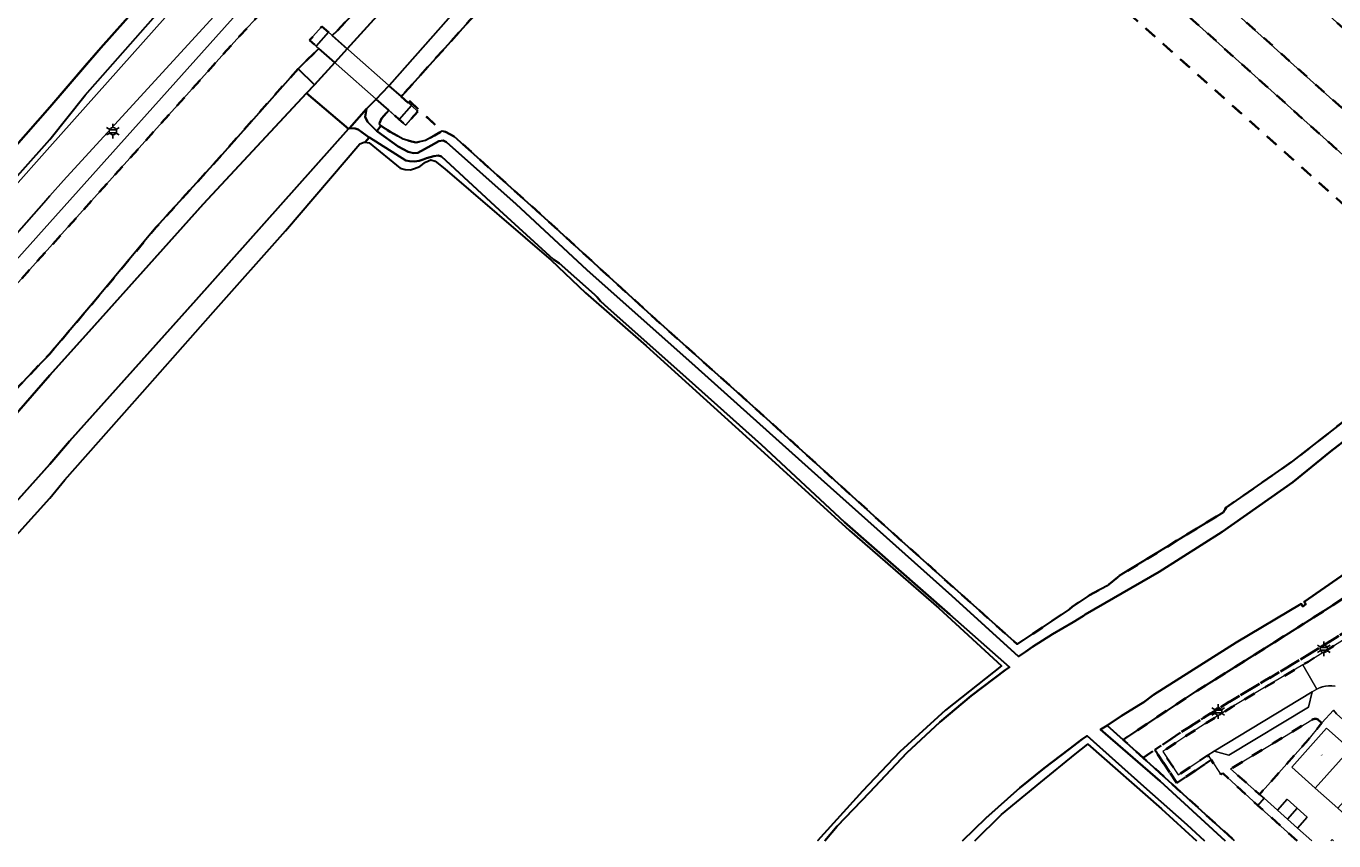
# Model space of a CAD drawing. Extents: x 105780 to 185197, y 477999 to 525027.
# Tile 3 of 256: x 105996 to 106222, y 478000 to 478140. Entities that reach past the tile are written whole.
import ezdxf
from ezdxf.enums import TextEntityAlignment as Align

# ---------------------------------------------------------------- set-up
doc = ezdxf.new("R2010")
doc.units = 0
doc.linetypes.add('XX-HIDDEN', pattern=[4, 2, -2])
for name, color, linetype, lineweight in [('B-GV-GR-MATERIAALGRENS-G', 252, 'XX-HIDDEN', 35), ('B-RO-IE-MEUBILAIR_WEGMEUBILAIR-S', 252, 'Continuous', 25), ('B-WE-GW-WATERGANG_SLOOT_INSTEEK-G', 252, 'Continuous', 30), ('B-XX-KG-KADASTRAAL_BEBOUWING-G', 252, 'Continuous', 20), ('B1-WE-GK-BESCHOEIING-G', 130, 'GK-BESCHOEIING', 35), ('B1-WE-GR-BOUWLAND-GV', 80, 'Continuous', 13), ('B1-WE-KW-KUNSTWERK_DEK-BRUG', 252, 'Continuous', 18), ('B1-WE-KW-KUNSTWERK_LANDHOOFD-GV', 252, 'Continuous', 18), ('B1-WE-OG-BEBOUWING-T18', 7, 'Continuous', 18), ('B1-WE-OG-TERREIN_ERF-GV', 252, 'Continuous', 18), ('B1-WE-OG-WEG-GV', 7, 'Continuous', 18), ('B1-WE-VH-VERHARDING_ASFALT-GV', 252, 'Continuous', 18), ('B1-WE-VH-VERHARDING_GRASBETONSTEEN-GV', 70, 'Continuous', 18), ('B1-WE-VH-VERHARDING_STRAATBAKSTEEN-GV', 252, 'Continuous', 18), ('B1-WE-VH-VERHARDING_TEGEL-GV', 252, 'Continuous', 18)]:
    doc.layers.add(name, color=color, linetype=linetype, lineweight=lineweight)
doc.styles.add('NLCS-ISO', font='NLCS-ISO.ttf')
doc.styles.add('NLCS-ISO-M200-T18', font='NLCS-ISO.ttf', dxfattribs={"height": 0.36})
doc.linetypes.add('GK-BESCHOEIING', pattern='A,30,-5,[1,NLCS.SHX,S=1,R=0,X=0,Y=0],-5', length=40)

# ---------------------------------------------------------------- blocks, each defined once
blk = doc.blocks.new('B-SIE-WEG_LICHTMAST-SO')
at = {"ltscale": 0.1}
for p, q in [((-1.1, 0.63), (-2.19, 1.27)), ((0, 1.27), (0, 2.53)), ((1.1, 0.63), (2.19, 1.27)), ((-1.1, -0.63), (-2.19, -1.27)), ((0, -1.27), (0, -2.53)), ((1.1, -0.63), (2.19, -1.27))]:
    blk.add_line(p, q, dxfattribs=at)
at = {"flags": 128}
for points in [[(-1.16, 0.5), (1.16, 0.5)], [(-1.16, -0.5), (1.16, -0.5)]]:
    blk.add_lwpolyline(points, dxfattribs=at)
at = {"ltscale": 0.1}
blk.add_circle((0, 0), 1.27, dxfattribs=at)
at = {"style": 'NLCS-ISO'}
blk.add_attdef('TYPE', text='', height=1.8, dxfattribs=at).set_placement((0, 2.53), align=Align.BOTTOM_CENTER)

msp = doc.modelspace()

# ---------------------------------------------------------------- linework, layer by layer
at = {"layer": 'B-GV-GR-MATERIAALGRENS-G', "flags": 128}
for points in [[(105939.836, 478018.62), (105966.527, 478047.583), (105992.56, 478076.212), (106000, 478083.988), (106007.647, 478092.983), (106018.288, 478105.739), (106029.264, 478117.834), (106042.811, 478133.101), (106042.88, 478133.179), (106046.41, 478136.613), (106045.927, 478137.04), (106044.803, 478138.033), (106046.915, 478140.423), (106048.039, 478139.43), (106048.703, 478138.843), (106049.487, 478139.606), (106054.192, 478144.611), (106063.179, 478156.28), (106072.5, 478167.369), (106076.051, 478170.957), (106080.269, 478173.802), (106082.256, 478174.895), (106089.87, 478179.082), (106109.65, 478190.393), (106129.017, 478201.369), (106146.062, 478211.669), (106160.545, 478219.964), (106171.795, 478227.411), (106175.02, 478229.835), (106186.429, 478238.611), (106192.791, 478244.206), (106194.113, 478245.458), (106195.19, 478245.796), (106197.098, 478245.972), (106198.179, 478245.729), (106200.457, 478247.558), (106200.335, 478247.69)], [(106200.457, 478247.558), (106198.179, 478245.729), (106199.677, 478244.907), (106201.262, 478243.587), (106203.264, 478241.688), (106204.353, 478239.785), (106204.477, 478239.301), (106204.607, 478238.79), (106204.607, 478238.748), (106204.612, 478237.877), (106204.203, 478236.713), (106203.627, 478235.797), (106202.878, 478234.998), (106202.373, 478234.46), (106197.601, 478229.373), (106183.633, 478217.927), (106181.234, 478216.337), (106161.046, 478203.696), (106138.871, 478190.132), (106135.205, 478188.084), (106240.887, 478093.941), (106273.105, 478127.405), (106269.943, 478129.668), (106267.559, 478131.801), (106241.027, 478102.184), (106157.952, 478176.708), (106173.03, 478193.143), (106251.416, 478122.782), (106258.462, 478130.746), (106230.606, 478155.711), (106230.554, 478156.022), (106234.251, 478160.296), (106262.47, 478135.106), (106270.941, 478144.395), (106243.818, 478168.753), (106243.375, 478170.611), (106243.729, 478170.936), (106240.99, 478173.539), (106246.501, 478179.664), (106247.168, 478179.771), (106249.03, 478177.928), (106251.039, 478180.176), (106261.799, 478170.405), (106260.101, 478168.407), (106277.849, 478152.005), (106284.336, 478159.286), (106265.667, 478175.994), (106232.046, 478206.053), (106231.214, 478206.8), (106227.436, 478210.864), (106223.013, 478216.153), (106217.807, 478223.869), (106209.963, 478236.26)], [(106042.095, 478148.875), (106041.163, 478147.866), (106035.776, 478142.032), (106032.769, 478138.807), (106000, 478102.36), (105967.345, 478066.04), (105967.835, 478065.583), (105971.067, 478062.571), (105968.777, 478060.061), (105966.68, 478061.935), (105965.514, 478062.977), (105965.002, 478063.435), (105907.98, 478000.013)], [(106215.225, 478000.013), (106208.416, 478006.089), (106202.377, 478011.686), (106202.038, 478011.474), (106200.347, 478013.955), (106194.404, 478009.973), (106191.169, 478014.904), (106190.649, 478015.697), (106188.617, 478014.333), (106189.237, 478013.773), (106204.402, 478000.013)]]:
    msp.add_lwpolyline(points, dxfattribs=at)
for points in [[(106175.945, 478039.949), (106176.407, 478040.351), (106179.382, 478042.393), (106182.401, 478043.973), (106184.511, 478045.691), (106202.423, 478056.637), (106202.967, 478057.493), (106214.391, 478065.439), (106227.313, 478075.503), (106241.415, 478088.217), (106251.72, 478099.202), (106264.218, 478113.099), (106273.478, 478124.104), (106274.556, 478124.566), (106273.105, 478127.405), (106240.887, 478093.941), (106135.205, 478188.084), (106112.469, 478175.383), (106092.857, 478163.658), (106090.13, 478161.319), (106090.107, 478161.293), (106073.874, 478143.055), (106060.88, 478128.623), (106067.674, 478122.352), (106068.256, 478122.273), (106069.754, 478121.45), (106085.351, 478107.421), (106103.785, 478090.584), (106121.883, 478074.41), (106146.488, 478052.127), (106166.883, 478033.914)], [(106247.415, 478118.342), (106173.32, 478184.907), (106166.321, 478177.115), (106240.471, 478110.599)], [(106188.617, 478014.333), (106190.649, 478015.697), (106195.261, 478018.792), (106199.043, 478021.196), (106203.487, 478023.952), (106209.36, 478027.46), (106215.666, 478031.22), (106228.761, 478039.254), (106233.328, 478042.175), (106237.528, 478045.124), (106245.23, 478050.942), (106255.129, 478059.259), (106264.697, 478068.846), (106272.82, 478077.528), (106279.881, 478086.043), (106289.145, 478098.262), (106296.159, 478107.713), (106297.952, 478110.23), (106298.512, 478111.711), (106298.615, 478113.353), (106298.219, 478114.951), (106297.408, 478116.302), (106296.148, 478117.49), (106282.942, 478129.268), (106280.032, 478131.9), (106278.724, 478133.572), (106277.771, 478135.503), (106277.406, 478136.912), (106269.943, 478129.668), (106273.105, 478127.405), (106274.556, 478124.566), (106275.914, 478124.626), (106276.731, 478124.263), (106277.929, 478123.491), (106278.883, 478122.506), (106291.054, 478110.83), (106290.591, 478108.744), (106279.878, 478094.561), (106269.885, 478081.773), (106253.934, 478065.298), (106246.488, 478058.594), (106232.335, 478047.668), (106215.305, 478036.776), (106197.99, 478025.929), (106185.169, 478017.446)], [(106278.232, 478137.713), (106277.406, 478136.912), (106277.771, 478135.503), (106278.724, 478133.572), (106280.032, 478131.9), (106282.942, 478129.268), (106296.148, 478117.49), (106297.408, 478116.302), (106298.219, 478114.951), (106298.615, 478113.353), (106298.512, 478111.711), (106297.952, 478110.23), (106296.159, 478107.713), (106289.145, 478098.262), (106279.881, 478086.043), (106272.82, 478077.528), (106264.697, 478068.846), (106255.129, 478059.259), (106245.23, 478050.942), (106237.528, 478045.124), (106233.328, 478042.175), (106228.761, 478039.254), (106215.666, 478031.22), (106209.36, 478027.46), (106203.487, 478023.952), (106199.043, 478021.196), (106195.261, 478018.792), (106190.649, 478015.697), (106191.169, 478014.904), (106194.404, 478009.973), (106200.347, 478013.955), (106199.784, 478014.781), (106194.686, 478011.366), (106192.028, 478015.418), (106195.808, 478017.955), (106199.575, 478020.349), (106204.007, 478023.098), (106209.872, 478026.601), (106216.184, 478030.364), (106216.996, 478030.837), (106217.088, 478030.89), (106229.252, 478038.382), (106229.292, 478038.407), (106230.193, 478038.913), (106233.885, 478041.344), (106238.117, 478044.316), (106241.432, 478046.799), (106245.853, 478050.16), (106251.31, 478054.635), (106255.806, 478058.522), (106257.975, 478060.603), (106261.506, 478064.13), (106265.416, 478068.151), (106266.146, 478068.911), (106269.059, 478071.989), (106273.571, 478076.867), (106276.794, 478080.712), (106276.826, 478080.746), (106277.525, 478081.491), (106278.79, 478083.036), (106280.665, 478085.421), (106284.743, 478090.765), (106289.945, 478097.662), (106296.968, 478107.125), (106297.704, 478108.119), (106297.771, 478108.21), (106298.311, 478108.949), (106298.362, 478109.017), (106298.842, 478109.755), (106299.229, 478110.587), (106299.501, 478111.498), (106299.636, 478112.461), (106299.623, 478113.444), (106299.46, 478114.414), (106299.154, 478115.337), (106298.724, 478116.185), (106298.194, 478116.935), (106297.59, 478117.575), (106296.824, 478118.227), (106292.315, 478122.198), (106283.61, 478130.012), (106281.223, 478132.141), (106280.767, 478132.584), (106280.337, 478133.061), (106279.939, 478133.569), (106279.575, 478134.107), (106279.565, 478134.124), (106279.247, 478134.669), (106278.96, 478135.253), (106278.713, 478135.853), (106278.51, 478136.467), (106278.374, 478136.993), (106278.349, 478137.088)], [(106060.88, 478128.623), (106060.61, 478128.323), (106062.379, 478126.76), (106063.503, 478125.767), (106061.391, 478123.377), (106060.267, 478124.37), (106058.476, 478125.953), (106057.203, 478124.539), (106056.876, 478123.707), (106056.96, 478123.375), (106057.082, 478123.295), (106058.71, 478122.222), (106060.957, 478120.989), (106062.371, 478120.581), (106063.202, 478120.42), (106064.777, 478120.76), (106066.35, 478121.598), (106067.674, 478122.352)], [(106219.472, 478020.336), (106218.954, 478020.776), (106218.858, 478020.856), (106218.747, 478020.925), (106218.624, 478020.98), (106218.492, 478021.018), (106218.355, 478021.037), (106218.216, 478021.035), (106218.081, 478021.015), (106217.952, 478020.976), (106217.833, 478020.921), (106217.727, 478020.854), (106213.009, 478018.011), (106211.306, 478016.985), (106203.706, 478012.406), (106208.727, 478008.024), (106216.772, 478017.019)]]:
    msp.add_lwpolyline(points, close=True, dxfattribs=at)
at = {"layer": 'B-WE-GW-WATERGANG_SLOOT_INSTEEK-G', "flags": 128}
for points in [[(106032.141, 478158.119), (106116.391, 478251.714), (106117.994, 478255.998), (106133.029, 478273.257), (106143.998, 478285.5), (106142.9, 478286.111), (106129.651, 478271.642), (106112.983, 478252.711), (106102.271, 478240.668), (106084.711, 478220.885), (106075.055, 478210.292), (106057.558, 478191.107), (106042.457, 478174.011), (106041.378, 478172.837), (106036.351, 478167.369), (106027.271, 478157.495), (106008.786, 478136.728), (106000, 478126.48), (105993.77, 478119.419), (105965.18, 478087.808), (105934.691, 478053.746), (105903.217, 478018.757), (105886.627, 478000.013)], [(105903.217, 478018.757), (105934.691, 478053.746), (105965.18, 478087.808), (105993.77, 478119.419), (106000, 478126.48), (106008.786, 478136.728), (106027.271, 478157.495), (106036.351, 478167.369), (106041.378, 478172.837), (106042.457, 478174.011), (106057.558, 478191.107), (106075.055, 478210.292), (106084.711, 478220.885), (106102.271, 478240.668), (106112.983, 478252.711), (106129.651, 478271.642), (106142.9, 478286.111)], [(105891.585, 478000.013), (105906.122, 478016.285), (105961.026, 478077.174), (105979.863, 478098.396), (105999.55, 478120.379), (105999.972, 478120.907), (106006.104, 478128.578), (106032.141, 478158.119)], [(106058.204, 478144.117), (106051.285, 478136.562), (106049.131, 478134.209), (106045.621, 478130.377), (106044.256, 478128.886), (106051.502, 478122.779), (106051.659, 478122.882), (106054.645, 478126.194), (106056.278, 478127.895), (106058.488, 478130.198), (106058.592, 478130.306), (106073.198, 478146.819)], [(105927.731, 478000.013), (105941.094, 478015.065), (105962.799, 478039.055), (105989.226, 478068.016), (106000, 478080.321), (106007.694, 478088.848), (106026.426, 478109.783), (106044.256, 478128.886), (106045.621, 478130.377), (106042.811, 478133.101), (106029.264, 478117.834), (106018.288, 478105.739), (106007.647, 478092.983), (106000, 478083.988), (105992.56, 478076.212), (105966.527, 478047.583), (105939.836, 478018.62), (105922.681, 478000.013)], [(105958.175, 478017.859), (105982.236, 478045.159), (106000, 478064.974), (106003.383, 478068.92), (106025.252, 478093.274), (106051.502, 478122.779), (106044.256, 478128.886), (106026.426, 478109.783), (106007.694, 478088.848), (106000, 478080.321), (105989.226, 478068.016), (105962.799, 478039.055), (105941.094, 478015.065), (105927.731, 478000.013)], [(106061.808, 478118.785), (106060.06, 478119.689), (106056.56, 478122.243), (106056.429, 478122.373), (106054.807, 478123.977), (106054.388, 478124.805), (106054.645, 478126.194), (106051.659, 478122.882), (106052.655, 478122.804), (106053.154, 478122.641), (106055.086, 478121.287), (106055.154, 478121.24), (106061.4, 478117.288), (106062.065, 478117.209), (106062.895, 478117.13), (106063.725, 478117.218), (106064.388, 478117.47), (106064.968, 478117.722), (106066.211, 478118.061), (106066.958, 478118.148), (106067.539, 478117.985), (106077.549, 478108.741), (106086.891, 478100.24), (106087.891, 478099.581), (106093.979, 478094.217), (106094.396, 478093.722), (106094.981, 478093.061), (106096.316, 478091.823), (106108.659, 478080.847), (106122.754, 478068.304), (106137.102, 478054.932), (106155.282, 478039.007), (106165.587, 478029.98), (106164.903, 478029.502), (106158.957, 478025.004), (106153.56, 478020.453), (106147.845, 478015.161), (106141.389, 478008.335), (106135.833, 478002.514), (106133.72, 478000.013)], [(105946.418, 478000.013), (105946.725, 478000.387), (105967.645, 478023.119), (105992.037, 478050.289), (106000, 478059.092), (106002.579, 478062.242), (106015.947, 478077.338), (106028.16, 478091.182), (106040.62, 478105.193), (106053.491, 478120.203), (106054.236, 478120.455), (106054.382, 478120.442), (106055.086, 478121.287), (106053.154, 478122.641), (106052.655, 478122.804), (106051.659, 478122.882), (106051.502, 478122.779), (106025.252, 478093.274), (106003.383, 478068.92), (106000, 478064.974), (105982.236, 478045.159), (105958.175, 478017.859), (105941.907, 478000.013)], [(106227.313, 478075.503), (106214.391, 478065.439), (106202.967, 478057.493), (106202.423, 478056.637), (106184.511, 478045.691), (106182.401, 478043.973), (106179.382, 478042.393), (106176.407, 478040.351), (106175.945, 478039.949), (106166.883, 478033.914), (106146.488, 478052.127), (106121.883, 478074.41), (106103.785, 478090.584), (106085.351, 478107.421), (106069.754, 478121.45), (106068.256, 478122.273), (106067.674, 478122.352), (106066.35, 478121.598), (106064.777, 478120.76), (106063.202, 478120.42), (106062.371, 478120.581), (106060.957, 478120.989), (106058.71, 478122.222), (106057.082, 478123.295), (106056.429, 478122.373), (106056.56, 478122.243), (106060.06, 478119.689), (106061.808, 478118.785), (106062.722, 478118.541), (106063.469, 478118.627), (106065.786, 478119.885), (106067.11, 478120.639), (106067.857, 478120.726), (106068.439, 478120.48), (106080.449, 478109.752), (106092.628, 478098.444), (106111.31, 478081.857), (106133.078, 478062.382), (106155.597, 478042.246), (106167.133, 478031.767), (106168.354, 478032.601), (106169.544, 478033.466), (106172.984, 478035.649), (106176.549, 478037.713), (106178.36, 478038.782), (106178.631, 478039.019), (106183.505, 478041.823), (106191.376, 478046.371), (106202.262, 478053.307), (106214.458, 478061.829), (106220.96, 478067.152), (106227.514, 478072.216)], [(106164.903, 478029.502), (106165.587, 478029.98), (106155.282, 478039.007), (106137.102, 478054.932), (106122.754, 478068.304), (106108.659, 478080.847), (106096.316, 478091.823), (106094.981, 478093.061), (106094.396, 478093.722), (106093.979, 478094.217), (106087.891, 478099.581), (106086.891, 478100.24), (106077.549, 478108.741), (106067.539, 478117.985), (106066.958, 478118.148), (106066.211, 478118.061), (106064.968, 478117.722), (106064.388, 478117.47), (106063.725, 478117.218), (106062.895, 478117.13), (106062.065, 478117.209), (106061.4, 478117.288), (106055.154, 478121.24), (106055.086, 478121.287), (106054.382, 478120.442), (106055.067, 478120.377), (106060.403, 478116.005), (106061.317, 478115.761), (106062.231, 478115.683), (106062.893, 478115.936), (106063.805, 478116.272), (106064.797, 478117.025), (106065.708, 478117.445), (106066.456, 478117.199), (106068.123, 478115.88), (106086.468, 478100.122), (106092.392, 478094.509), (106102.899, 478085.35), (106120.081, 478069.752), (106137.931, 478053.493), (106153.358, 478040.127), (106164.168, 478030.178), (106154.512, 478022.517), (106146.628, 478015.373), (106140.225, 478008.599), (106132.438, 478000.013)], [(106227.514, 478072.216), (106220.96, 478067.152), (106214.458, 478061.829), (106202.262, 478053.307), (106191.376, 478046.371), (106183.505, 478041.823), (106178.631, 478039.019), (106178.36, 478038.782), (106176.549, 478037.713), (106172.984, 478035.649), (106169.544, 478033.466), (106168.354, 478032.601), (106167.133, 478031.767), (106155.597, 478042.246), (106133.078, 478062.382), (106111.31, 478081.857), (106092.628, 478098.444), (106080.449, 478109.752), (106068.439, 478120.48), (106067.857, 478120.726), (106067.11, 478120.639), (106065.786, 478119.885), (106063.469, 478118.627), (106062.722, 478118.541), (106061.808, 478118.785)], [(106202.755, 478000.013), (106191.543, 478010.311), (106181.284, 478019.186), (106182.432, 478019.915), (106184.885, 478021.565), (106188.185, 478023.598), (106188.726, 478023.91), (106190.418, 478025.168), (106204.691, 478034.177), (106215.876, 478040.881), (106216.179, 478040.396), (106216.718, 478040.8), (106216.433, 478041.225), (106243.258, 478059.828)], [(106243.258, 478059.828), (106216.433, 478041.225), (106216.718, 478040.8), (106216.179, 478040.396), (106215.876, 478040.881), (106204.691, 478034.177), (106190.418, 478025.168), (106188.726, 478023.91), (106188.185, 478023.598), (106184.885, 478021.565), (106182.432, 478019.915), (106185.169, 478017.446), (106197.99, 478025.929), (106215.305, 478036.776), (106232.335, 478047.668)], [(106133.72, 478000.013), (106135.833, 478002.514), (106141.389, 478008.335), (106147.845, 478015.161), (106153.56, 478020.453), (106158.957, 478025.004), (106164.903, 478029.502)], [(106204.402, 478000.013), (106189.237, 478013.773), (106188.617, 478014.333), (106185.169, 478017.446), (106182.432, 478019.915), (106181.284, 478019.186), (106191.543, 478010.311), (106202.755, 478000.013)], [(106157.467, 478000.013), (106161.497, 478003.943), (106167.371, 478009.129), (106171.551, 478012.515), (106175.838, 478015.796), (106178.131, 478017.528), (106178.993, 478018.118), (106188.725, 478009.383), (106196.231, 478002.782), (106199.21, 478000.013)], [(106199.21, 478000.013), (106196.231, 478002.782), (106188.725, 478009.383), (106178.993, 478018.118), (106178.131, 478017.528), (106175.838, 478015.796), (106171.551, 478012.515), (106167.371, 478009.129), (106161.497, 478003.943), (106157.467, 478000.013)], [(106159.613, 478000.013), (106164.196, 478004.525), (106170.969, 478010.134), (106176.896, 478014.949), (106179.097, 478016.682), (106191.808, 478005.548), (106197.813, 478000.013)]]:
    msp.add_lwpolyline(points, dxfattribs=at)
for points in [[(106083.878, 478172.121), (106082.256, 478174.895), (106080.269, 478173.802), (106076.051, 478170.957), (106072.5, 478167.369), (106063.179, 478156.28), (106054.192, 478144.611), (106049.487, 478139.606), (106048.703, 478138.843), (106051.285, 478136.562), (106058.204, 478144.117), (106069.239, 478157.789), (106076.828, 478166.761), (106078.48, 478168.346), (106082.698, 478171.357)], [(106090.107, 478161.293), (106088.528, 478163.953), (106087.473, 478163.164), (106085.245, 478160.579), (106073.198, 478146.819), (106058.592, 478130.306), (106058.488, 478130.198), (106060.61, 478128.323), (106060.88, 478128.623), (106073.874, 478143.055)], [(106049.131, 478134.209), (106046.41, 478136.613), (106042.88, 478133.179), (106042.811, 478133.101), (106045.621, 478130.377)], [(106058.476, 478125.953), (106056.278, 478127.895), (106054.645, 478126.194), (106054.388, 478124.805), (106054.807, 478123.977), (106056.429, 478122.373), (106057.082, 478123.295), (106056.96, 478123.375), (106056.876, 478123.707), (106057.203, 478124.539)]]:
    msp.add_lwpolyline(points, close=True, dxfattribs=at)
at = {"layer": 'B-XX-KG-KADASTRAAL_BEBOUWING-G', "flags": 128}
for points in [[(106224.328, 478015.795), (106220.278, 478019.422), (106214.281, 478012.725), (106218.324, 478009.105)], [(106228.198, 478012.33), (106224.328, 478015.795), (106218.324, 478009.105), (106222.201, 478005.633)], [(106215.198, 478005.621), (106213.464, 478007.177), (106211.794, 478005.317), (106213.528, 478003.761)], [(106216.932, 478004.065), (106215.198, 478005.621), (106213.528, 478003.761), (106215.262, 478002.205)]]:
    msp.add_lwpolyline(points, close=True, dxfattribs=at)
msp.add_lwpolyline([(106221.489, 478000.013), (106221.228, 478000.247), (106221.018, 478000.013)], dxfattribs=at)
at = {"layer": 'B1-WE-GK-BESCHOEIING-G', "flags": 128}
msp.add_lwpolyline([(105886.627, 478000.013), (105902.146, 478017.547), (105903.217, 478018.757), (105934.691, 478053.746), (105936.763, 478056.061), (105965.18, 478087.808), (105968.815, 478091.827), (105993.77, 478119.419), (106000, 478126.48), (106006.104, 478133.6), (106008.786, 478136.728), (106027.271, 478157.495), (106028.517, 478158.85)], dxfattribs=at)
at = {"layer": 'B1-WE-GR-BOUWLAND-GV', "flags": 128}
for points in [[(106086.468, 478100.122), (106068.123, 478115.88), (106066.456, 478117.199), (106065.708, 478117.445), (106064.797, 478117.025), (106063.805, 478116.272), (106062.893, 478115.936), (106062.231, 478115.683), (106061.317, 478115.761), (106060.403, 478116.005), (106055.067, 478120.377), (106054.382, 478120.442), (106054.236, 478120.455), (106053.491, 478120.203), (106040.62, 478105.193), (106028.16, 478091.182), (106015.947, 478077.338), (106002.579, 478062.242), (106000, 478059.092), (105992.037, 478050.289), (105967.645, 478023.119), (105946.725, 478000.387), (105946.418, 478000.013)], [(106132.438, 478000.013), (106140.225, 478008.599), (106146.628, 478015.373), (106154.512, 478022.517), (106164.168, 478030.178), (106153.358, 478040.127), (106137.931, 478053.493), (106120.081, 478069.752), (106102.899, 478085.35), (106092.392, 478094.509), (106086.468, 478100.122)], [(106197.813, 478000.013), (106191.808, 478005.548), (106179.097, 478016.682), (106176.896, 478014.949), (106170.969, 478010.134), (106164.196, 478004.525), (106159.613, 478000.013)]]:
    msp.add_lwpolyline(points, dxfattribs=at)
at = {"layer": 'B1-WE-KW-KUNSTWERK_DEK-BRUG', "flags": 128}
msp.add_lwpolyline([(106044.803, 478138.033), (106045.927, 478137.04), (106060.267, 478124.37), (106061.391, 478123.377), (106063.503, 478125.767), (106062.379, 478126.76), (106048.039, 478139.43), (106046.915, 478140.423)], close=True, dxfattribs=at)
at = {"layer": 'B1-WE-KW-KUNSTWERK_LANDHOOFD-GV', "flags": 128}
for points in [[(106048.039, 478139.43), (106046.915, 478140.423), (106044.803, 478138.033), (106045.927, 478137.04)], [(106062.379, 478126.76), (106060.267, 478124.37), (106061.391, 478123.377), (106063.503, 478125.767)]]:
    msp.add_lwpolyline(points, close=True, dxfattribs=at)
at = {"layer": 'B1-WE-OG-TERREIN_ERF-GV', "flags": 128}
for points in [[(106246.514, 478000.013), (106222.008, 478021.893), (106221.459, 478022.536), (106219.472, 478020.336), (106216.772, 478017.019), (106208.727, 478008.024), (106209.511, 478007.339), (106211.794, 478005.317), (106213.464, 478007.177), (106215.198, 478005.621), (106216.932, 478004.065), (106215.262, 478002.205), (106217.728, 478000.013)], [(106228.476, 478000.013), (106226.075, 478002.164), (106222.201, 478005.633), (106218.324, 478009.105), (106214.281, 478012.725), (106220.278, 478019.422), (106224.328, 478015.795), (106228.198, 478012.33), (106232.076, 478008.857), (106235.951, 478005.387), (106239.822, 478001.92), (106241.952, 478000.013)], [(106221.018, 478000.013), (106221.228, 478000.247), (106221.489, 478000.013)]]:
    msp.add_lwpolyline(points, dxfattribs=at)
at = {"layer": 'B1-WE-OG-WEG-GV', "flags": 128}
for points in [[(105991.792, 478110.477), (105998.115, 478117.567), (106000, 478119.684), (106032.179, 478155.823), (106033.268, 478157.071), (106032.141, 478158.119), (106006.104, 478128.578), (105999.972, 478120.907), (105999.55, 478120.379), (105979.863, 478098.396), (105961.026, 478077.174), (105906.122, 478016.285), (105891.585, 478000.013)], [(106000, 478106.614), (106031.105, 478141.339), (106038.82, 478149.891), (106037.235, 478151.267), (106036.916, 478151.545)], [(106035.799, 478150.395), (106002.338, 478113.846), (106000, 478111.191), (105998.946, 478109.995), (105964.14, 478070.624), (105963.967, 478070.153), (105963.955, 478069.678), (105964.019, 478069.216), (105964.237, 478068.857), (105964.404, 478068.472), (105964.738, 478068.138), (105965.072, 478067.996), (105965.408, 478068.067), (106000, 478106.614)]]:
    msp.add_lwpolyline(points, dxfattribs=at)
at = {"layer": 'B1-WE-VH-VERHARDING_ASFALT-GV', "flags": 128}
for points in [[(106251.416, 478122.782), (106173.03, 478193.143), (106157.952, 478176.708), (106241.027, 478102.184)], [(106036.916, 478151.545), (106034.388, 478153.74), (106032.179, 478155.823), (106000, 478119.684), (105998.115, 478117.567), (105991.792, 478110.477), (105892.627, 478000.013)], [(105900.96, 478000.013), (105901.256, 478000.343), (105902.743, 478001.999), (105949.316, 478053.856), (105958.865, 478064.658), (105964.14, 478070.624), (105998.946, 478109.995), (106000, 478111.191), (106002.338, 478113.846), (106035.799, 478150.395)], [(105907.98, 478000.013), (105965.002, 478063.435), (105967.345, 478066.04), (106000, 478102.36), (106032.769, 478138.807), (106035.776, 478142.032), (106041.163, 478147.866), (106038.82, 478149.891), (106031.105, 478141.339), (106000, 478106.614), (105965.408, 478068.067), (105962.356, 478064.665), (105951.186, 478052.218), (105904.634, 478000.343), (105904.338, 478000.013)]]:
    msp.add_lwpolyline(points, dxfattribs=at)
msp.add_lwpolyline([(106247.415, 478118.342), (106240.471, 478110.599), (106166.321, 478177.115), (106173.32, 478184.907)], close=True, dxfattribs=at)
at = {"layer": 'B1-WE-VH-VERHARDING_GRASBETONSTEEN-GV', "flags": 128}
for points in [[(106051.285, 478136.562), (106048.703, 478138.843), (106048.039, 478139.43), (106045.927, 478137.04), (106046.41, 478136.613), (106049.131, 478134.209)], [(106060.61, 478128.323), (106058.488, 478130.198), (106056.278, 478127.895), (106058.476, 478125.953), (106060.267, 478124.37), (106062.379, 478126.76)]]:
    msp.add_lwpolyline(points, close=True, dxfattribs=at)
at = {"layer": 'B1-WE-VH-VERHARDING_STRAATBAKSTEEN-GV', "flags": 128}
for points in [[(106229.252, 478038.382), (106217.088, 478030.89), (106216.996, 478030.837), (106216.184, 478030.364), (106216.431, 478029.929), (106218.595, 478026.135), (106219.172, 478026.432), (106219.208, 478026.444), (106219.244, 478026.455), (106219.281, 478026.467), (106219.317, 478026.477), (106219.353, 478026.488), (106219.39, 478026.499), (106219.427, 478026.509), (106219.463, 478026.519), (106219.5, 478026.528), (106219.537, 478026.538), (106220.075, 478026.648), (106220.632, 478026.706), (106221.201, 478026.71), (106221.772, 478026.657)], [(106221.772, 478026.657), (106221.201, 478026.71), (106220.632, 478026.706), (106220.075, 478026.648), (106219.537, 478026.538), (106219.5, 478026.528), (106219.463, 478026.519), (106219.427, 478026.509), (106219.39, 478026.499), (106219.353, 478026.488), (106219.317, 478026.477), (106219.281, 478026.467), (106219.244, 478026.455), (106219.208, 478026.444), (106219.172, 478026.432), (106218.595, 478026.135), (106217.816, 478025.706), (106217.131, 478023.047), (106203.427, 478014.805), (106200.854, 478015.498), (106199.784, 478014.781), (106200.347, 478013.955), (106202.038, 478011.474), (106202.377, 478011.686), (106208.416, 478006.089), (106209.511, 478007.339), (106208.727, 478008.024), (106203.706, 478012.406), (106211.306, 478016.985), (106213.009, 478018.011), (106217.727, 478020.854), (106217.833, 478020.921), (106217.952, 478020.976), (106218.081, 478021.015), (106218.216, 478021.035), (106218.355, 478021.037), (106218.492, 478021.018), (106218.624, 478020.98), (106218.747, 478020.925), (106218.858, 478020.856), (106218.954, 478020.776), (106219.472, 478020.336), (106221.459, 478022.536), (106222.008, 478021.893)]]:
    msp.add_lwpolyline(points, dxfattribs=at)
for points in [[(106217.816, 478025.706), (106218.595, 478026.135), (106216.431, 478029.929), (106216.184, 478030.364), (106209.872, 478026.601), (106204.007, 478023.098), (106199.575, 478020.349), (106195.808, 478017.955), (106192.028, 478015.418), (106194.686, 478011.366), (106199.784, 478014.781), (106200.854, 478015.498)], [(106217.816, 478025.706), (106200.854, 478015.498), (106203.427, 478014.805), (106217.131, 478023.047)]]:
    msp.add_lwpolyline(points, close=True, dxfattribs=at)
at = {"layer": 'B1-WE-VH-VERHARDING_TEGEL-GV', "flags": 128}
msp.add_lwpolyline([(106217.728, 478000.013), (106215.262, 478002.205), (106213.528, 478003.761), (106211.794, 478005.317), (106209.511, 478007.339), (106208.416, 478006.089), (106215.225, 478000.013)], dxfattribs=at)

# ---------------------------------------------------------------- block references
at = {"layer": 'B-RO-IE-MEUBILAIR_WEGMEUBILAIR-S', "xscale": 0.5, "yscale": 0.5, "zscale": 0.5}
for p in [(106010.873, 478122.351), (106219.789, 478033.113), (106201.593, 478022.31)]:
    msp.add_blockref('B-SIE-WEG_LICHTMAST-SO', p, dxfattribs=at)

# ---------------------------------------------------------------- texts
at = {"layer": 'B1-WE-OG-BEBOUWING-T18', "style": 'NLCS-ISO-M200-T18'}
msp.add_text('2', height=0.36, rotation=318.2, dxfattribs=at).set_placement((106219.432, 478014.81), align=Align.MIDDLE)

doc.saveas('drawing.dxf')
